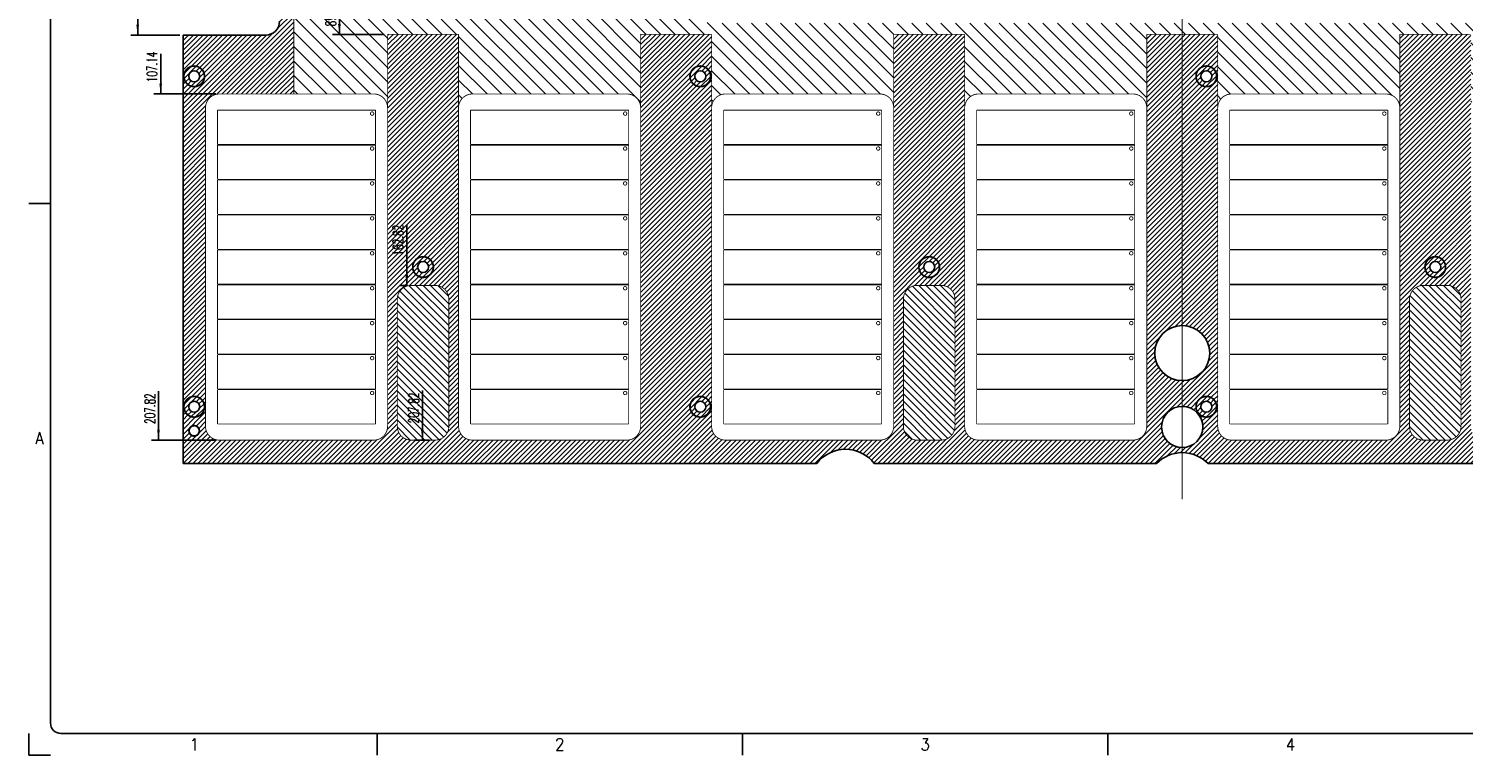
# Model space of a CAD drawing. Header units: inches. Extents: x 71 to 912, y 11 to 605.
# Tile 1 of 94: x 71 to 488, y 11 to 222. Entities that reach past the tile are written whole.
import ezdxf

# ---------------------------------------------------------------- set-up
doc = ezdxf.new("R2010")
doc.units = ezdxf.units.IN
doc.linetypes.add('DOT_CENTER', pattern=[14, 12, -1, 0, -1])
doc.layers.add('1', color=7, linetype='Continuous')
doc.styles.add('CONVERTER_11', font='txt.shx', dxfattribs={"width": 0.9})
doc.styles.add('CONVERTER_12', font='txt.shx', dxfattribs={"width": 0.63})
pattern_1 = [(45, (0, 0), (-0.7071068, 0.7071068), [])]
pattern_2 = [(135, (0, 0), (-1.06066, -1.06066), [])]

# ---------------------------------------------------------------- blocks, each defined once
blk = doc.blocks.new('E8021-96570_pcb__1', base_point=(115.57, 95.77))
at = {"layer": '1', "linetype": 'Continuous'}
h = blk.add_hatch(dxfattribs=at)
h.set_pattern_fill('_USER', color=1, angle=45, pattern_type=0)
h.set_pattern_definition(pattern_1)
edge = h.paths.add_edge_path()
edge.add_line((697.23, 400.4), (673.2, 400.4))
edge.add_arc((673.2, 396.4), 4, 90, 180)
edge.add_line((669.2, 396.4), (669.2, 224.4))
edge.add_arc((673.2, 224.4), 4, 180, 270)
edge.add_line((673.2, 220.4), (697.23, 220.4))
edge.add_line((697.23, 220.4), (697.23, 95.77))
edge.add_line((697.23, 95.77), (413.91, 95.77))
edge.add_arc((406.4, 88.43), 10.5, 44.359, 135.641)
edge.add_line((398.89, 95.77), (316.74, 95.77))
edge.add_arc((308.37, 89.42), 10.5, 37.2105, 142.7895)
edge.add_line((300.01, 95.77), (115.57, 95.77))
edge.add_line((115.57, 95.77), (115.57, 220.4))
edge.add_line((115.57, 220.4), (139.6, 220.4))
edge.add_arc((139.6, 224.4), 4, 270, 360)
edge.add_line((143.6, 224.4), (143.6, 396.4))
edge.add_arc((139.6, 396.4), 4, 0, 90)
edge.add_line((139.6, 400.4), (115.57, 400.4))
edge.add_line((115.57, 400.4), (115.57, 525.03))
edge.add_line((115.57, 525.03), (300.01, 525.03))
edge.add_arc((308.38, 531.38), 10.5, 217.2117, 322.7883)
edge.add_line((316.74, 525.03), (325.23, 525.03))
edge.add_arc((332.74, 532.37), 10.5, 224.359, 315.641)
edge.add_line((340.25, 525.03), (472.55, 525.03))
edge.add_arc((480.06, 532.37), 10.5, 224.359, 315.641)
edge.add_line((487.57, 525.03), (697.23, 525.03))
edge.add_line((697.23, 525.03), (697.23, 400.4))
edge = h.paths.add_edge_path(flags=16)
edge.add_arc((188.92, 477.22), 4, 270, 360)
edge.add_line((192.92, 477.22), (192.92, 514.22))
edge.add_arc((188.92, 514.22), 4, 0, 90)
edge.add_line((188.92, 518.22), (181.92, 518.22))
edge.add_arc((181.92, 514.22), 4, 90, 180)
edge.add_line((177.92, 514.22), (177.92, 477.22))
edge.add_arc((181.92, 477.22), 4, 180, 270)
edge.add_line((181.92, 473.22), (188.92, 473.22))
edge = h.paths.add_edge_path(flags=16)
edge.add_arc((336.24, 514.22), 4, 0, 90)
edge.add_line((336.24, 518.22), (329.24, 518.22))
edge.add_arc((329.24, 514.22), 4, 90, 180)
edge.add_line((325.24, 514.22), (325.24, 477.22))
edge.add_arc((329.24, 477.22), 4, 180, 270)
edge.add_line((329.24, 473.22), (336.24, 473.22))
edge.add_arc((336.24, 477.22), 4, 270, 360)
edge.add_line((340.24, 477.22), (340.24, 514.22))
edge = h.paths.add_edge_path(flags=16)
edge.add_arc((181.92, 143.58), 4, 90, 180)
edge.add_line((177.92, 143.58), (177.92, 106.58))
edge.add_arc((181.92, 106.58), 4, 180, 270)
edge.add_line((181.92, 102.58), (188.92, 102.58))
edge.add_arc((188.92, 106.58), 4, 270, 360)
edge.add_line((192.92, 106.58), (192.92, 143.58))
edge.add_arc((188.92, 143.58), 4, 0, 90)
edge.add_line((188.92, 147.58), (181.92, 147.58))
edge = h.paths.add_edge_path(flags=16)
edge.add_arc((336.24, 106.58), 4, 270, 360)
edge.add_line((340.24, 106.58), (340.24, 143.58))
edge.add_arc((336.24, 143.58), 4, 0, 90)
edge.add_line((336.24, 147.58), (329.24, 147.58))
edge.add_arc((329.24, 143.58), 4, 90, 180)
edge.add_line((325.24, 143.58), (325.24, 106.58))
edge.add_arc((329.24, 106.58), 4, 180, 270)
edge.add_line((329.24, 102.58), (336.24, 102.58))
edge = h.paths.add_edge_path(flags=16)
edge.add_arc((483.56, 514.22), 4, 0, 90)
edge.add_line((483.56, 518.22), (476.56, 518.22))
edge.add_arc((476.56, 514.22), 4, 90, 180)
edge.add_line((472.56, 514.22), (472.56, 477.22))
edge.add_arc((476.56, 477.22), 4, 180, 270)
edge.add_line((476.56, 473.22), (483.56, 473.22))
edge.add_arc((483.56, 477.22), 4, 270, 360)
edge.add_line((487.56, 477.22), (487.56, 514.22))
edge = h.paths.add_edge_path(flags=16)
edge.add_arc((630.88, 477.22), 4, 270, 360)
edge.add_line((634.88, 477.22), (634.88, 514.22))
edge.add_arc((630.88, 514.22), 4, 0, 90)
edge.add_line((630.88, 518.22), (623.88, 518.22))
edge.add_arc((623.88, 514.22), 4, 90, 180)
edge.add_line((619.88, 514.22), (619.88, 477.22))
edge.add_arc((623.88, 477.22), 4, 180, 270)
edge.add_line((623.88, 473.22), (630.88, 473.22))
edge = h.paths.add_edge_path(flags=16)
edge.add_arc((483.56, 143.58), 4, 0, 90)
edge.add_line((483.56, 147.58), (476.56, 147.58))
edge.add_arc((476.56, 143.58), 4, 90, 180)
edge.add_line((472.56, 143.58), (472.56, 106.58))
edge.add_arc((476.56, 106.58), 4, 180, 270)
edge.add_line((476.56, 102.58), (483.56, 102.58))
edge.add_arc((483.56, 106.58), 4, 270, 360)
edge.add_line((487.56, 106.58), (487.56, 143.58))
edge = h.paths.add_edge_path(flags=16)
edge.add_arc((630.88, 106.58), 4, 270, 360)
edge.add_line((634.88, 106.58), (634.88, 143.58))
edge.add_arc((630.88, 143.58), 4, 0, 90)
edge.add_line((630.88, 147.58), (623.88, 147.58))
edge.add_arc((623.88, 143.58), 4, 90, 180)
edge.add_line((619.88, 143.58), (619.88, 106.58))
edge.add_arc((623.88, 106.58), 4, 180, 270)
edge.add_line((623.88, 102.58), (630.88, 102.58))
edge = h.paths.add_edge_path(flags=16)
edge.add_line((416.73, 220.6), (396.07, 220.6))
edge.add_line((396.07, 220.6), (396.07, 199.26))
edge.add_line((396.07, 199.26), (396.07, 106.58))
edge.add_arc((392.07, 106.58), 4, -90, 0, ccw=False)
edge.add_line((392.07, 102.58), (347.07, 102.58))
edge.add_arc((347.07, 106.58), 4, 180, 270, ccw=False)
edge.add_line((343.07, 106.58), (343.07, 199.26))
edge.add_line((343.07, 199.26), (343.07, 220.6))
edge.add_line((343.07, 220.6), (322.41, 220.6))
edge.add_line((322.41, 220.6), (322.41, 199.26))
edge.add_line((322.41, 199.26), (322.41, 106.58))
edge.add_arc((318.41, 106.58), 4, 270, 360, ccw=False)
edge.add_line((318.41, 102.58), (273.41, 102.58))
edge.add_arc((273.41, 106.58), 4, 180, 270, ccw=False)
edge.add_line((269.41, 106.58), (269.41, 199.26))
edge.add_line((269.41, 199.26), (269.41, 220.6))
edge.add_line((269.41, 220.6), (248.75, 220.6))
edge.add_line((248.75, 220.6), (248.75, 199.26))
edge.add_line((248.75, 199.26), (248.75, 106.58))
edge.add_arc((244.75, 106.58), 4, 270, 360, ccw=False)
edge.add_line((244.75, 102.58), (199.75, 102.58))
edge.add_arc((199.75, 106.58), 4, 180, 270, ccw=False)
edge.add_line((195.75, 106.58), (195.75, 199.26))
edge.add_line((195.75, 199.26), (195.75, 220.6))
edge.add_line((195.75, 220.6), (175.09, 220.6))
edge.add_line((175.09, 220.6), (175.09, 199.26))
edge.add_line((175.09, 199.26), (175.09, 106.58))
edge.add_arc((171.09, 106.58), 4, 270, 360, ccw=False)
edge.add_line((171.09, 102.58), (126.09, 102.58))
edge.add_arc((126.09, 106.58), 4, 180, 270, ccw=False)
edge.add_line((122.09, 106.58), (122.09, 199.26))
edge.add_arc((126.09, 199.26), 4, 90, 180, ccw=False)
edge.add_line((126.09, 203.26), (147.79, 203.26))
edge.add_line((147.79, 203.26), (147.79, 233.4))
edge.add_line((147.79, 233.4), (147.79, 245))
edge.add_line((147.79, 245), (147.79, 258.8))
edge.add_line((147.79, 258.8), (147.79, 304))
edge.add_line((147.79, 304), (147.79, 305.83))
edge.add_arc((150.79, 305.83), 3, 130.4161, 180, ccw=False)
edge.add_arc((146.9, 310.4), 3, 49.5839, 310.4161, ccw=False)
edge.add_arc((150.79, 314.97), 3, 180, 229.5839, ccw=False)
edge.add_line((147.79, 314.97), (147.79, 316.8))
edge.add_line((147.79, 316.8), (147.79, 362))
edge.add_line((147.79, 362), (147.79, 375.8))
edge.add_line((147.79, 375.8), (147.79, 387.4))
edge.add_line((147.79, 387.4), (147.79, 417.54))
edge.add_line((147.79, 417.54), (126.09, 417.54))
edge.add_arc((126.09, 421.54), 4, 180, 270, ccw=False)
edge.add_line((122.09, 421.54), (122.09, 514.22))
edge.add_arc((126.09, 514.22), 4, 90, 180, ccw=False)
edge.add_line((126.09, 518.22), (171.09, 518.22))
edge.add_arc((171.09, 514.22), 4, 0, 90, ccw=False)
edge.add_line((175.09, 514.22), (175.09, 421.54))
edge.add_line((175.09, 421.54), (175.09, 400.2))
edge.add_line((175.09, 400.2), (195.75, 400.2))
edge.add_line((195.75, 400.2), (195.75, 421.54))
edge.add_line((195.75, 421.54), (195.75, 514.22))
edge.add_arc((199.75, 514.22), 4, 90, 180, ccw=False)
edge.add_line((199.75, 518.22), (244.75, 518.22))
edge.add_arc((244.75, 514.22), 4, 0, 90, ccw=False)
edge.add_line((248.75, 514.22), (248.75, 421.54))
edge.add_line((248.75, 421.54), (248.75, 400.2))
edge.add_line((248.75, 400.2), (269.41, 400.2))
edge.add_line((269.41, 400.2), (269.41, 421.54))
edge.add_line((269.41, 421.54), (269.41, 514.22))
edge.add_arc((273.41, 514.22), 4, 90, 180, ccw=False)
edge.add_line((273.41, 518.22), (318.41, 518.22))
edge.add_arc((318.41, 514.22), 4, 0, 90, ccw=False)
edge.add_line((322.41, 514.22), (322.41, 421.54))
edge.add_line((322.41, 421.54), (322.41, 400.2))
edge.add_line((322.41, 400.2), (343.07, 400.2))
edge.add_line((343.07, 400.2), (343.07, 421.54))
edge.add_line((343.07, 421.54), (343.07, 514.22))
edge.add_arc((347.07, 514.22), 4, 90, 180, ccw=False)
edge.add_line((347.07, 518.22), (392.07, 518.22))
edge.add_arc((392.07, 514.22), 4, 0, 90, ccw=False)
edge.add_line((396.07, 514.22), (396.07, 421.54))
edge.add_line((396.07, 421.54), (396.07, 400.2))
edge.add_line((396.07, 400.2), (416.73, 400.2))
edge.add_line((416.73, 400.2), (416.73, 421.54))
edge.add_line((416.73, 421.54), (416.73, 514.22))
edge.add_arc((420.73, 514.22), 4, 90, 180, ccw=False)
edge.add_line((420.73, 518.22), (465.73, 518.22))
edge.add_arc((465.73, 514.22), 4, 0, 90, ccw=False)
edge.add_line((469.73, 514.22), (469.73, 421.54))
edge.add_line((469.73, 421.54), (469.73, 400.2))
edge.add_line((469.73, 400.2), (490.39, 400.2))
edge.add_line((490.39, 400.2), (490.39, 421.54))
edge.add_line((490.39, 421.54), (490.39, 514.22))
edge.add_arc((494.39, 514.22), 4, 90, 180, ccw=False)
edge.add_line((494.39, 518.22), (539.39, 518.22))
edge.add_arc((539.39, 514.22), 4, 0, 90, ccw=False)
edge.add_line((543.39, 514.22), (543.39, 421.54))
edge.add_line((543.39, 421.54), (543.39, 400.2))
edge.add_line((543.39, 400.2), (564.05, 400.2))
edge.add_line((564.05, 400.2), (564.05, 421.54))
edge.add_line((564.05, 421.54), (564.05, 514.22))
edge.add_arc((568.05, 514.22), 4, 90, 180, ccw=False)
edge.add_line((568.05, 518.22), (613.05, 518.22))
edge.add_arc((613.05, 514.22), 4, 0, 90, ccw=False)
edge.add_line((617.05, 514.22), (617.05, 421.54))
edge.add_line((617.05, 421.54), (617.05, 400.2))
edge.add_line((617.05, 400.2), (637.71, 400.2))
edge.add_line((637.71, 400.2), (637.71, 421.54))
edge.add_line((637.71, 421.54), (637.71, 514.22))
edge.add_arc((641.71, 514.22), 4, 90, 180, ccw=False)
edge.add_line((641.71, 518.22), (686.71, 518.22))
edge.add_arc((686.71, 514.22), 4, 0, 90, ccw=False)
edge.add_line((690.71, 514.22), (690.71, 421.54))
edge.add_arc((686.71, 421.54), 4, 270, 360, ccw=False)
edge.add_line((686.71, 417.54), (665.01, 417.54))
edge.add_line((665.01, 417.54), (665.01, 387.4))
edge.add_line((665.01, 387.4), (665.01, 375.8))
edge.add_line((665.01, 375.8), (665.01, 362))
edge.add_line((665.01, 362), (665.01, 317.8))
edge.add_line((665.01, 317.8), (665.01, 314.97))
edge.add_arc((662.01, 314.97), 3, 310.4161, 360, ccw=False)
edge.add_arc((665.9, 310.4), 3, -130.4161, 130.4161, ccw=False)
edge.add_arc((662.01, 305.83), 3, 0, 49.5839, ccw=False)
edge.add_line((665.01, 305.83), (665.01, 303))
edge.add_line((665.01, 303), (665.01, 258.8))
edge.add_line((665.01, 258.8), (665.01, 245))
edge.add_line((665.01, 245), (665.01, 233.4))
edge.add_line((665.01, 233.4), (665.01, 203.26))
edge.add_line((665.01, 203.26), (686.71, 203.26))
edge.add_arc((686.71, 199.26), 4, 0, 90, ccw=False)
edge.add_line((690.71, 199.26), (690.71, 106.58))
edge.add_arc((686.71, 106.58), 4, 270, 360, ccw=False)
edge.add_line((686.71, 102.58), (641.71, 102.58))
edge.add_arc((641.71, 106.58), 4, 180, 270, ccw=False)
edge.add_line((637.71, 106.58), (637.71, 199.26))
edge.add_line((637.71, 199.26), (637.71, 220.6))
edge.add_line((637.71, 220.6), (617.05, 220.6))
edge.add_line((617.05, 220.6), (617.05, 199.26))
edge.add_line((617.05, 199.26), (617.05, 106.58))
edge.add_arc((613.05, 106.58), 4, 270, 360, ccw=False)
edge.add_line((613.05, 102.58), (568.05, 102.58))
edge.add_arc((568.05, 106.58), 4, 180, 270, ccw=False)
edge.add_line((564.05, 106.58), (564.05, 199.26))
edge.add_line((564.05, 199.26), (564.05, 220.6))
edge.add_line((564.05, 220.6), (543.39, 220.6))
edge.add_line((543.39, 220.6), (543.39, 199.26))
edge.add_line((543.39, 199.26), (543.39, 106.58))
edge.add_arc((539.39, 106.58), 4, 270, 360, ccw=False)
edge.add_line((539.39, 102.58), (494.39, 102.58))
edge.add_arc((494.39, 106.58), 4, 180, 270, ccw=False)
edge.add_line((490.39, 106.58), (490.39, 199.26))
edge.add_line((490.39, 199.26), (490.39, 220.6))
edge.add_line((490.39, 220.6), (469.73, 220.6))
edge.add_line((469.73, 220.6), (469.73, 199.26))
edge.add_line((469.73, 199.26), (469.73, 106.58))
edge.add_arc((465.73, 106.58), 4, 270, 360, ccw=False)
edge.add_line((465.73, 102.58), (420.73, 102.58))
edge.add_arc((420.73, 106.58), 4, 180, 270, ccw=False)
edge.add_line((416.73, 106.58), (416.73, 199.26))
edge.add_line((416.73, 199.26), (416.73, 220.6))
edge = h.paths.add_edge_path(flags=16)
edge.add_arc((118.79, 508.52), 3, 0, 360)
edge = h.paths.add_edge_path(flags=16)
edge.add_arc((185.42, 467.88), 3, 0, 360)
edge = h.paths.add_edge_path(flags=16)
edge.add_arc((118.79, 412.4), 3, 0, 360)
edge = h.paths.add_edge_path(flags=16)
edge.add_arc((185.42, 408.47), 8, 0, 360)
edge = h.paths.add_edge_path(flags=16)
edge.add_arc((266.11, 508.52), 3, 0, 360)
edge = h.paths.add_edge_path(flags=16)
edge.add_arc((332.74, 467.88), 3, 0, 360)
edge = h.paths.add_edge_path(flags=16)
edge.add_arc((266.11, 412.4), 3, 0, 360)
edge = h.paths.add_edge_path(flags=16)
edge.add_arc((118.79, 208.4), 3, 0, 360)
edge = h.paths.add_edge_path(flags=16)
edge.add_arc((185.42, 152.92), 3, 0, 360)
edge = h.paths.add_edge_path(flags=16)
edge.add_arc((118.79, 105.28), 1.51, 0, 360)
edge = h.paths.add_edge_path(flags=16)
edge.add_arc((118.79, 112.28), 3, 0, 360)
edge = h.paths.add_edge_path(flags=16)
edge.add_arc((266.11, 208.4), 3, 0, 360)
edge = h.paths.add_edge_path(flags=16)
edge.add_arc((266.11, 112.28), 3, 0, 360)
edge = h.paths.add_edge_path(flags=16)
edge.add_arc((332.74, 152.92), 3, 0, 360)
edge = h.paths.add_edge_path(flags=16)
edge.add_arc((413.43, 508.52), 3, 0, 360)
edge = h.paths.add_edge_path(flags=16)
edge.add_arc((406.4, 514.4), 6, 0, 360)
edge = h.paths.add_edge_path(flags=16)
edge.add_arc((546.69, 508.52), 3, 0, 360)
edge = h.paths.add_edge_path(flags=16)
edge.add_arc((480.06, 467.88), 3, 0, 360)
edge = h.paths.add_edge_path(flags=16)
edge.add_arc((546.69, 412.4), 3, 0, 360)
edge = h.paths.add_edge_path(flags=16)
edge.add_arc((413.43, 412.4), 3, 0, 360)
edge = h.paths.add_edge_path(flags=16)
edge.add_arc((694.01, 508.52), 3, 0, 360)
edge = h.paths.add_edge_path(flags=16)
edge.add_arc((627.38, 467.88), 3, 0, 360)
edge = h.paths.add_edge_path(flags=16)
edge.add_arc((694.01, 515.52), 1.51, 0, 360)
edge = h.paths.add_edge_path(flags=16)
edge.add_arc((627.38, 408.47), 8, 0, 360)
edge = h.paths.add_edge_path(flags=16)
edge.add_arc((694.01, 412.4), 3, 0, 360)
edge = h.paths.add_edge_path(flags=16)
edge.add_arc((546.69, 208.4), 3, 0, 360)
edge = h.paths.add_edge_path(flags=16)
edge.add_arc((413.43, 208.4), 3, 0, 360)
edge = h.paths.add_edge_path(flags=16)
edge.add_arc((406.4, 106.4), 6, 0, 360)
edge = h.paths.add_edge_path(flags=16)
edge.add_arc((413.43, 112.28), 3, 0, 360)
edge = h.paths.add_edge_path(flags=16)
edge.add_arc((406.4, 127.9), 8, 0, 360)
edge = h.paths.add_edge_path(flags=16)
edge.add_arc((480.06, 152.92), 3, 0, 360)
edge = h.paths.add_edge_path(flags=16)
edge.add_arc((546.69, 112.28), 3, 0, 360)
edge = h.paths.add_edge_path(flags=16)
edge.add_arc((694.01, 208.4), 3, 0, 360)
edge = h.paths.add_edge_path(flags=16)
edge.add_arc((627.38, 152.92), 3, 0, 360)
edge = h.paths.add_edge_path(flags=16)
edge.add_arc((694.01, 112.28), 3, 0, 360)
h = blk.add_hatch(dxfattribs=at)
h.set_pattern_fill('_USER', color=1, scale=3, angle=135, pattern_type=0)
h.set_pattern_definition([(135, (0, 0), (-2.12132, -2.12132), [])])
edge = h.paths.add_edge_path()
edge.add_arc((577.84, 258.8), 3, 270, 320.5582)
edge.add_arc((584.4, 253.4), 5.5, 47.5811, 140.5582, ccw=False)
edge.add_arc((584.4, 253.4), 5.5, 39.4418, 47.5811, ccw=False)
edge.add_arc((590.96, 258.8), 3, 219.4418, 270)
edge.add_line((590.96, 255.8), (599.94, 255.8))
edge.add_arc((600.71, 252.9), 3, 104.8351, 435.1649)
edge.add_line((601.48, 255.8), (613.51, 255.8))
edge.add_line((613.51, 255.8), (625.34, 255.8))
edge.add_arc((626.11, 252.9), 3, 104.8351, 435.1649)
edge.add_line((626.88, 255.8), (638.91, 255.8))
edge.add_line((638.91, 255.8), (650.74, 255.8))
edge.add_arc((651.51, 252.9), 3, 104.8351, 435.1649)
edge.add_line((652.28, 255.8), (662.01, 255.8))
edge.add_arc((662.01, 258.8), 3, 270, 360)
edge.add_line((665.01, 258.8), (665.01, 245))
edge.add_arc((661.01, 245), 4, 0, 90)
edge.add_line((661.01, 249), (588.58, 249))
edge.add_arc((588.58, 246), 3, 90, 119.4729)
edge.add_arc((584.4, 253.4), 5.5, 240.5271, 299.4729, ccw=False)
edge.add_arc((580.22, 246), 3, 60.5271, 90)
edge.add_line((580.22, 249), (568.05, 249))
edge.add_arc((568.05, 245), 4, 90, 180)
edge.add_line((564.05, 245), (564.05, 233.4))
edge.add_arc((568.05, 233.4), 4, 180, 270)
edge.add_line((568.05, 229.4), (661.01, 229.4))
edge.add_arc((661.01, 233.4), 4, 270, 360)
edge.add_line((665.01, 233.4), (665.01, 203.26))
edge.add_line((665.01, 203.26), (641.71, 203.26))
edge.add_arc((641.71, 199.26), 4, 90, 180)
edge.add_line((637.71, 199.26), (637.71, 220.6))
edge.add_line((637.71, 220.6), (617.05, 220.6))
edge.add_line((617.05, 220.6), (617.05, 199.26))
edge.add_arc((613.05, 199.26), 4, 0, 90)
edge.add_line((613.05, 203.26), (568.05, 203.26))
edge.add_arc((568.05, 199.26), 4, 90, 180)
edge.add_line((564.05, 199.26), (564.05, 220.6))
edge.add_line((564.05, 220.6), (543.39, 220.6))
edge.add_line((543.39, 220.6), (543.39, 199.26))
edge.add_arc((539.39, 199.26), 4, 0, 90)
edge.add_line((539.39, 203.26), (494.39, 203.26))
edge.add_arc((494.39, 199.26), 4, 90, 180)
edge.add_line((490.39, 199.26), (490.39, 220.6))
edge.add_line((490.39, 220.6), (469.73, 220.6))
edge.add_line((469.73, 220.6), (469.73, 199.26))
edge.add_arc((465.73, 199.26), 4, 0, 90)
edge.add_line((465.73, 203.26), (420.73, 203.26))
edge.add_arc((420.73, 199.26), 4, 90, 180)
edge.add_line((416.73, 199.26), (416.73, 220.6))
edge.add_line((416.73, 220.6), (396.07, 220.6))
edge.add_line((396.07, 220.6), (396.07, 199.26))
edge.add_arc((392.07, 199.26), 4, 0, 90)
edge.add_line((392.07, 203.26), (347.07, 203.26))
edge.add_arc((347.07, 199.26), 4, 90, 180)
edge.add_line((343.07, 199.26), (343.07, 220.6))
edge.add_line((343.07, 220.6), (322.41, 220.6))
edge.add_line((322.41, 220.6), (322.41, 199.26))
edge.add_arc((318.41, 199.26), 4, 0, 90)
edge.add_line((318.41, 203.26), (273.41, 203.26))
edge.add_arc((273.41, 199.26), 4, 90, 180)
edge.add_line((269.41, 199.26), (269.41, 220.6))
edge.add_line((269.41, 220.6), (248.75, 220.6))
edge.add_line((248.75, 220.6), (248.75, 199.26))
edge.add_arc((244.75, 199.26), 4, 0, 90)
edge.add_line((244.75, 203.26), (199.75, 203.26))
edge.add_arc((199.75, 199.26), 4, 90, 180)
edge.add_line((195.75, 199.26), (195.75, 220.6))
edge.add_line((195.75, 220.6), (175.09, 220.6))
edge.add_line((175.09, 220.6), (175.09, 199.26))
edge.add_arc((171.09, 199.26), 4, 0, 90)
edge.add_line((171.09, 203.26), (147.79, 203.26))
edge.add_line((147.79, 203.26), (147.79, 233.4))
edge.add_arc((151.79, 233.4), 4, 180, 270)
edge.add_line((151.79, 229.4), (244.75, 229.4))
edge.add_arc((244.75, 233.4), 4, 270, 360)
edge.add_line((248.75, 233.4), (248.75, 245))
edge.add_arc((244.75, 245), 4, 360, 450)
edge.add_line((244.75, 249), (232.58, 249))
edge.add_arc((232.58, 246), 3, 90, 119.4729)
edge.add_arc((228.4, 253.4), 5.5, 240.5271, 299.4729, ccw=False)
edge.add_arc((224.22, 246), 3, 60.5271, 90)
edge.add_line((224.22, 249), (151.79, 249))
edge.add_arc((151.79, 245), 4, 90, 180)
edge.add_line((147.79, 245), (147.79, 258.8))
edge.add_arc((150.79, 258.8), 3, 180, 270)
edge.add_line((150.79, 255.8), (160.52, 255.8))
edge.add_arc((161.29, 252.9), 3, 104.8351, 435.1649)
edge.add_line((162.06, 255.8), (173.89, 255.8))
edge.add_line((173.89, 255.8), (185.92, 255.8))
edge.add_arc((186.69, 252.9), 3, 104.8351, 435.1649)
edge.add_line((187.46, 255.8), (199.29, 255.8))
edge.add_line((199.29, 255.8), (211.32, 255.8))
edge.add_arc((212.09, 252.9), 3, 104.8351, 435.1649)
edge.add_line((212.86, 255.8), (221.84, 255.8))
edge.add_arc((221.84, 258.8), 3, 270, 320.5582)
edge.add_arc((228.4, 253.4), 5.5, 132.4189, 140.5582, ccw=False)
edge.add_arc((228.4, 253.4), 5.5, 39.4418, 132.4189, ccw=False)
edge.add_arc((234.96, 258.8), 3, 219.4418, 270)
edge.add_line((234.96, 255.8), (244.75, 255.8))
edge.add_arc((244.75, 259.8), 4, 270, 360)
edge.add_line((248.75, 259.8), (248.75, 255.4))
edge.add_line((248.75, 255.4), (264.7, 255.4))
edge.add_line((264.7, 255.4), (264.7, 228.4))
edge.add_arc((269.2, 228.4), 4.5, 180, 270)
edge.add_line((269.2, 223.9), (543.6, 223.9))
edge.add_arc((543.6, 228.4), 4.5, 270, 360)
edge.add_line((548.1, 228.4), (548.1, 255.4))
edge.add_line((548.1, 255.4), (564.05, 255.4))
edge.add_line((564.05, 255.4), (564.05, 259.8))
edge.add_arc((568.05, 259.8), 4, 180, 270)
edge.add_line((568.05, 255.8), (577.84, 255.8))
h = blk.add_hatch(dxfattribs=at)
h.set_pattern_fill('_USER', color=1, angle=45, pattern_type=0)
h.set_pattern_definition(pattern_1)
edge = h.paths.add_edge_path()
edge.add_arc((118.79, 208.4), 3, 0, 360)
edge = h.paths.add_edge_path(flags=16)
edge.add_arc((118.79, 208.4), 1.6, 0, 360)
h = blk.add_hatch(dxfattribs=at)
h.set_pattern_fill('_USER', color=1, angle=45, pattern_type=0)
h.set_pattern_definition(pattern_1)
edge = h.paths.add_edge_path()
edge.add_arc((266.11, 208.4), 3, 0, 360)
edge = h.paths.add_edge_path(flags=16)
edge.add_arc((266.11, 208.4), 1.6, 0, 360)
h = blk.add_hatch(dxfattribs=at)
h.set_pattern_fill('_USER', color=1, angle=45, pattern_type=0)
h.set_pattern_definition(pattern_1)
edge = h.paths.add_edge_path()
edge.add_arc((413.43, 208.4), 3, 0, 360)
edge = h.paths.add_edge_path(flags=16)
edge.add_arc((413.43, 208.4), 1.6, 0, 360)
h = blk.add_hatch(dxfattribs=at)
h.set_pattern_fill('_USER', color=1, angle=45, pattern_type=0)
h.set_pattern_definition(pattern_1)
edge = h.paths.add_edge_path()
edge.add_arc((185.42, 152.92), 3, 0, 360)
edge = h.paths.add_edge_path(flags=16)
edge.add_arc((185.42, 152.92), 1.6, 0, 360)
h = blk.add_hatch(dxfattribs=at)
h.set_pattern_fill('_USER', color=1, angle=45, pattern_type=0)
h.set_pattern_definition(pattern_1)
edge = h.paths.add_edge_path()
edge.add_arc((332.74, 152.92), 3, 0, 360)
edge = h.paths.add_edge_path(flags=16)
edge.add_arc((332.74, 152.92), 1.6, 0, 360)
h = blk.add_hatch(dxfattribs=at)
h.set_pattern_fill('_USER', color=1, angle=45, pattern_type=0)
h.set_pattern_definition(pattern_1)
edge = h.paths.add_edge_path()
edge.add_arc((480.06, 152.92), 3, 0, 360)
edge = h.paths.add_edge_path(flags=16)
edge.add_arc((480.06, 152.92), 1.6, 0, 360)
h = blk.add_hatch(dxfattribs=at)
h.set_pattern_fill('_USER', color=1, scale=1.5, angle=135, pattern_type=0)
h.set_pattern_definition(pattern_2)
edge = h.paths.add_edge_path()
edge.add_line((188.92, 147.58), (181.92, 147.58))
edge.add_arc((181.92, 143.58), 4, 90, 180)
edge.add_line((177.92, 143.58), (177.92, 106.58))
edge.add_arc((181.92, 106.58), 4, 180, 270)
edge.add_line((181.92, 102.58), (188.92, 102.58))
edge.add_arc((188.92, 106.58), 4, 270, 360)
edge.add_line((192.92, 106.58), (192.92, 143.58))
edge.add_arc((188.92, 143.58), 4, 0, 90)
h = blk.add_hatch(dxfattribs=at)
h.set_pattern_fill('_USER', color=1, scale=1.5, angle=135, pattern_type=0)
h.set_pattern_definition(pattern_2)
edge = h.paths.add_edge_path()
edge.add_line((336.24, 147.58), (329.24, 147.58))
edge.add_arc((329.24, 143.58), 4, 90, 180)
edge.add_line((325.24, 143.58), (325.24, 106.58))
edge.add_arc((329.24, 106.58), 4, 180, 270)
edge.add_line((329.24, 102.58), (336.24, 102.58))
edge.add_arc((336.24, 106.58), 4, 270, 360)
edge.add_line((340.24, 106.58), (340.24, 143.58))
edge.add_arc((336.24, 143.58), 4, 0, 90)
h = blk.add_hatch(dxfattribs=at)
h.set_pattern_fill('_USER', color=1, scale=1.5, angle=135, pattern_type=0)
h.set_pattern_definition(pattern_2)
edge = h.paths.add_edge_path()
edge.add_line((483.56, 147.58), (476.56, 147.58))
edge.add_arc((476.56, 143.58), 4, 90, 180)
edge.add_line((472.56, 143.58), (472.56, 106.58))
edge.add_arc((476.56, 106.58), 4, 180, 270)
edge.add_line((476.56, 102.58), (483.56, 102.58))
edge.add_arc((483.56, 106.58), 4, 270, 360)
edge.add_line((487.56, 106.58), (487.56, 143.58))
edge.add_arc((483.56, 143.58), 4, 0, 90)
h = blk.add_hatch(dxfattribs=at)
h.set_pattern_fill('_USER', color=1, angle=45, pattern_type=0)
h.set_pattern_definition(pattern_1)
edge = h.paths.add_edge_path()
edge.add_arc((118.79, 112.28), 3, 0, 360)
edge = h.paths.add_edge_path(flags=16)
edge.add_arc((118.79, 112.28), 1.6, 0, 360)
h = blk.add_hatch(dxfattribs=at)
h.set_pattern_fill('_USER', color=1, angle=45, pattern_type=0)
h.set_pattern_definition(pattern_1)
edge = h.paths.add_edge_path()
edge.add_arc((266.11, 112.28), 3, 0, 360)
edge = h.paths.add_edge_path(flags=16)
edge.add_arc((266.11, 112.28), 1.6, 0, 360)
h = blk.add_hatch(dxfattribs=at)
h.set_pattern_fill('_USER', color=1, angle=45, pattern_type=0)
h.set_pattern_definition(pattern_1)
edge = h.paths.add_edge_path()
edge.add_arc((413.43, 112.28), 3, 0, 360)
edge = h.paths.add_edge_path(flags=16)
edge.add_arc((413.43, 112.28), 1.6, 0, 360)
at = {"color": 7, "linetype": 'Continuous'}
for p, q in [((115.57, 95.77), (115.57, 220.4)), ((115.57, 220.4), (139.6, 220.4)), ((300.01, 95.77), (115.57, 95.77)), ((398.89, 95.77), (316.74, 95.77)), ((697.23, 95.77), (413.91, 95.77))]:
    blk.add_line(p, q, dxfattribs=at)
at = {"color": 3, "linetype": 'Continuous', "const_width": 0.25}
for points in [[(147.79, 203.26), (147.79, 233.4)], [(195.75, 220.6), (175.09, 220.6)], [(175.09, 220.6), (175.09, 199.26)], [(195.75, 199.26), (195.75, 220.6)], [(248.75, 220.6), (248.75, 199.26)], [(269.41, 220.6), (248.75, 220.6)], [(269.41, 199.26), (269.41, 220.6)], [(322.41, 220.6), (322.41, 199.26)], [(343.07, 220.6), (322.41, 220.6)], [(343.07, 199.26), (343.07, 220.6)], [(416.73, 220.6), (396.07, 220.6)], [(396.07, 220.6), (396.07, 199.26)], [(416.73, 199.26), (416.73, 220.6)], [(490.39, 220.6), (469.73, 220.6)], [(469.73, 220.6), (469.73, 199.26)], [(126.09, 203.26), (147.79, 203.26)], [(171.09, 203.26), (147.79, 203.26)], [(244.75, 203.26), (199.75, 203.26)], [(318.41, 203.26), (273.41, 203.26)], [(392.07, 203.26), (347.07, 203.26)], [(465.73, 203.26), (420.73, 203.26)], [(122.09, 199.26), (122.09, 106.58)], [(125.59, 198.56), (125.59, 188.56)], [(171.59, 198.56), (125.59, 198.56)], [(171.59, 188.56), (171.59, 198.56)], [(175.09, 106.58), (175.09, 199.26)], [(195.75, 199.26), (195.75, 106.58)], [(245.25, 198.56), (199.25, 198.56)], [(199.25, 198.56), (199.25, 188.56)], [(245.25, 188.56), (245.25, 198.56)], [(248.75, 106.58), (248.75, 199.26)], [(269.41, 199.26), (269.41, 106.58)], [(318.91, 198.56), (272.91, 198.56)], [(272.91, 198.56), (272.91, 188.56)], [(318.91, 188.56), (318.91, 198.56)], [(322.41, 106.58), (322.41, 199.26)], [(343.07, 199.26), (343.07, 106.58)], [(392.57, 198.56), (346.57, 198.56)], [(346.57, 198.56), (346.57, 188.56)], [(392.57, 188.56), (392.57, 198.56)], [(396.07, 106.58), (396.07, 199.26)], [(416.73, 199.26), (416.73, 106.58)], [(466.23, 198.56), (420.23, 198.56)], [(420.23, 198.56), (420.23, 188.56)], [(466.23, 188.56), (466.23, 198.56)], [(469.73, 106.58), (469.73, 199.26)], [(125.59, 188.56), (171.59, 188.56)], [(171.59, 188.4), (125.59, 188.4)], [(125.59, 188.4), (125.59, 178.4)], [(171.59, 178.4), (171.59, 188.4)], [(199.25, 188.56), (245.25, 188.56)], [(245.25, 188.4), (199.25, 188.4)], [(199.25, 188.4), (199.25, 178.4)], [(245.25, 178.4), (245.25, 188.4)], [(272.91, 188.56), (318.91, 188.56)], [(318.91, 188.4), (272.91, 188.4)], [(272.91, 188.4), (272.91, 178.4)], [(318.91, 178.4), (318.91, 188.4)], [(346.57, 188.56), (392.57, 188.56)], [(392.57, 188.4), (346.57, 188.4)], [(346.57, 188.4), (346.57, 178.4)], [(392.57, 178.4), (392.57, 188.4)], [(420.23, 188.56), (466.23, 188.56)], [(466.23, 188.4), (420.23, 188.4)], [(420.23, 188.4), (420.23, 178.4)], [(466.23, 178.4), (466.23, 188.4)], [(125.59, 178.4), (171.59, 178.4)], [(171.59, 178.24), (125.59, 178.24)], [(125.59, 178.24), (125.59, 168.24)], [(171.59, 168.24), (171.59, 178.24)], [(199.25, 178.4), (245.25, 178.4)], [(199.25, 178.24), (199.25, 168.24)], [(245.25, 178.24), (199.25, 178.24)], [(245.25, 168.24), (245.25, 178.24)], [(272.91, 178.4), (318.91, 178.4)], [(318.91, 178.24), (272.91, 178.24)], [(272.91, 178.24), (272.91, 168.24)], [(318.91, 168.24), (318.91, 178.24)], [(346.57, 178.4), (392.57, 178.4)], [(392.57, 178.24), (346.57, 178.24)], [(346.57, 178.24), (346.57, 168.24)], [(392.57, 168.24), (392.57, 178.24)], [(420.23, 178.4), (466.23, 178.4)], [(420.23, 178.24), (420.23, 168.24)], [(466.23, 178.24), (420.23, 178.24)], [(466.23, 168.24), (466.23, 178.24)], [(125.59, 168.24), (171.59, 168.24)], [(171.59, 168.08), (125.59, 168.08)], [(125.59, 168.08), (125.59, 158.08)], [(171.59, 158.08), (171.59, 168.08)], [(199.25, 168.24), (245.25, 168.24)], [(245.25, 168.08), (199.25, 168.08)], [(199.25, 168.08), (199.25, 158.08)], [(245.25, 158.08), (245.25, 168.08)], [(272.91, 168.24), (318.91, 168.24)], [(318.91, 168.08), (272.91, 168.08)], [(272.91, 168.08), (272.91, 158.08)], [(318.91, 158.08), (318.91, 168.08)], [(346.57, 168.24), (392.57, 168.24)], [(392.57, 168.08), (346.57, 168.08)], [(346.57, 168.08), (346.57, 158.08)], [(392.57, 158.08), (392.57, 168.08)], [(420.23, 168.24), (466.23, 168.24)], [(420.23, 168.08), (420.23, 158.08)], [(466.23, 168.08), (420.23, 168.08)], [(466.23, 158.08), (466.23, 168.08)], [(125.59, 158.08), (171.59, 158.08)], [(171.59, 157.92), (125.59, 157.92)], [(125.59, 157.92), (125.59, 147.92)], [(171.59, 147.92), (171.59, 157.92)], [(199.25, 158.08), (245.25, 158.08)], [(245.25, 157.92), (199.25, 157.92)], [(199.25, 157.92), (199.25, 147.92)], [(245.25, 147.92), (245.25, 157.92)], [(272.91, 158.08), (318.91, 158.08)], [(318.91, 157.92), (272.91, 157.92)], [(272.91, 157.92), (272.91, 147.92)], [(318.91, 147.92), (318.91, 157.92)], [(346.57, 158.08), (392.57, 158.08)], [(392.57, 157.92), (346.57, 157.92)], [(346.57, 157.92), (346.57, 147.92)], [(392.57, 147.92), (392.57, 157.92)], [(420.23, 158.08), (466.23, 158.08)], [(420.23, 157.92), (420.23, 147.92)], [(466.23, 157.92), (420.23, 157.92)], [(466.23, 147.92), (466.23, 157.92)], [(125.59, 147.92), (171.59, 147.92)], [(171.59, 147.76), (125.59, 147.76)], [(125.59, 147.76), (125.59, 137.76)], [(171.59, 137.76), (171.59, 147.76)], [(188.92, 147.58), (181.92, 147.58)], [(199.25, 147.92), (245.25, 147.92)], [(245.25, 147.76), (199.25, 147.76)], [(199.25, 147.76), (199.25, 137.76)], [(245.25, 137.76), (245.25, 147.76)], [(272.91, 147.92), (318.91, 147.92)], [(272.91, 147.76), (272.91, 137.76)], [(318.91, 147.76), (272.91, 147.76)], [(318.91, 137.76), (318.91, 147.76)], [(336.24, 147.58), (329.24, 147.58)], [(346.57, 147.92), (392.57, 147.92)], [(346.57, 147.76), (346.57, 137.76)], [(392.57, 147.76), (346.57, 147.76)], [(392.57, 137.76), (392.57, 147.76)], [(420.23, 147.92), (466.23, 147.92)], [(466.23, 147.76), (420.23, 147.76)], [(420.23, 147.76), (420.23, 137.76)], [(466.23, 137.76), (466.23, 147.76)], [(483.56, 147.58), (476.56, 147.58)], [(177.92, 143.58), (177.92, 106.58)], [(192.92, 106.58), (192.92, 143.58)], [(325.24, 143.58), (325.24, 106.58)], [(340.24, 106.58), (340.24, 143.58)], [(472.56, 143.58), (472.56, 106.58)], [(487.56, 106.58), (487.56, 143.58)], [(125.59, 137.76), (171.59, 137.76)], [(199.25, 137.76), (245.25, 137.76)], [(272.91, 137.76), (318.91, 137.76)], [(346.57, 137.76), (392.57, 137.76)], [(420.23, 137.76), (466.23, 137.76)], [(171.59, 137.6), (125.59, 137.6)], [(125.59, 137.6), (125.59, 127.6)], [(171.59, 127.6), (171.59, 137.6)], [(245.25, 137.6), (199.25, 137.6)], [(199.25, 137.6), (199.25, 127.6)], [(245.25, 127.6), (245.25, 137.6)], [(272.91, 137.6), (272.91, 127.6)], [(318.91, 137.6), (272.91, 137.6)], [(318.91, 127.6), (318.91, 137.6)], [(392.57, 137.6), (346.57, 137.6)], [(346.57, 137.6), (346.57, 127.6)], [(392.57, 127.6), (392.57, 137.6)], [(466.23, 137.6), (420.23, 137.6)], [(420.23, 137.6), (420.23, 127.6)], [(466.23, 127.6), (466.23, 137.6)], [(125.59, 127.6), (171.59, 127.6)], [(171.59, 127.44), (125.59, 127.44)], [(125.59, 127.44), (125.59, 117.44)], [(171.59, 117.44), (171.59, 127.44)], [(199.25, 127.6), (245.25, 127.6)], [(245.25, 127.44), (199.25, 127.44)], [(199.25, 127.44), (199.25, 117.44)], [(245.25, 117.44), (245.25, 127.44)], [(272.91, 127.6), (318.91, 127.6)], [(318.91, 127.44), (272.91, 127.44)], [(272.91, 127.44), (272.91, 117.44)], [(318.91, 117.44), (318.91, 127.44)], [(346.57, 127.6), (392.57, 127.6)], [(346.57, 127.44), (346.57, 117.44)], [(392.57, 127.44), (346.57, 127.44)], [(392.57, 117.44), (392.57, 127.44)], [(420.23, 127.6), (466.23, 127.6)], [(466.23, 127.44), (420.23, 127.44)], [(420.23, 127.44), (420.23, 117.44)], [(466.23, 117.44), (466.23, 127.44)], [(125.59, 117.44), (171.59, 117.44)], [(171.59, 117.28), (125.59, 117.28)], [(125.59, 117.28), (125.59, 107.28)], [(171.59, 107.28), (171.59, 117.28)], [(199.25, 117.44), (245.25, 117.44)], [(199.25, 117.28), (199.25, 107.28)], [(245.25, 117.28), (199.25, 117.28)], [(245.25, 107.28), (245.25, 117.28)], [(272.91, 117.44), (318.91, 117.44)], [(272.91, 117.28), (272.91, 107.28)], [(318.91, 117.28), (272.91, 117.28)], [(318.91, 107.28), (318.91, 117.28)], [(346.57, 117.44), (392.57, 117.44)], [(392.57, 117.28), (346.57, 117.28)], [(346.57, 117.28), (346.57, 107.28)], [(392.57, 107.28), (392.57, 117.28)], [(420.23, 117.44), (466.23, 117.44)], [(466.23, 117.28), (420.23, 117.28)], [(420.23, 117.28), (420.23, 107.28)], [(466.23, 107.28), (466.23, 117.28)], [(125.59, 107.28), (171.59, 107.28)], [(199.25, 107.28), (245.25, 107.28)], [(272.91, 107.28), (318.91, 107.28)], [(346.57, 107.28), (392.57, 107.28)], [(420.23, 107.28), (466.23, 107.28)], [(126.09, 102.58), (171.09, 102.58)], [(181.92, 102.58), (188.92, 102.58)], [(199.75, 102.58), (244.75, 102.58)], [(273.41, 102.58), (318.41, 102.58)], [(329.24, 102.58), (336.24, 102.58)], [(347.07, 102.58), (392.07, 102.58)], [(420.73, 102.58), (465.73, 102.58)], [(476.56, 102.58), (483.56, 102.58)]]:
    blk.add_lwpolyline(points, dxfattribs=at)
for points in [[(126.09, 203.26, 0.414214), (122.09, 199.26, 0.414214)], [(175.09, 199.26, 0.414214), (171.09, 203.26, 0.414214)], [(199.75, 203.26, 0.414214), (195.75, 199.26, 0.414214)], [(248.75, 199.26, 0.414214), (244.75, 203.26, 0.414214)], [(273.41, 203.26, 0.414214), (269.41, 199.26, 0.414214)], [(322.41, 199.26, 0.414214), (318.41, 203.26, 0.414214)], [(347.07, 203.26, 0.414214), (343.07, 199.26, 0.414214)], [(396.07, 199.26, 0.414214), (392.07, 203.26, 0.414214)], [(420.73, 203.26, 0.414214), (416.73, 199.26, 0.414214)], [(469.73, 199.26, 0.414214), (465.73, 203.26, 0.414214)], [(181.92, 147.58, 0.414214), (177.92, 143.58, 0.414214)], [(192.92, 143.58, 0.414214), (188.92, 147.58, 0.414214)], [(329.24, 147.58, 0.414214), (325.24, 143.58, 0.414214)], [(340.24, 143.58, 0.414214), (336.24, 147.58, 0.414214)], [(476.56, 147.58, 0.414214), (472.56, 143.58, 0.414214)], [(487.56, 143.58, 0.414214), (483.56, 147.58, 0.414214)], [(122.09, 106.58, 0.414214), (126.09, 102.58, 0.414214)], [(171.09, 102.58, 0.414214), (175.09, 106.58, 0.414214)], [(177.92, 106.58, 0.414214), (181.92, 102.58, 0.414214)], [(188.92, 102.58, 0.414214), (192.92, 106.58, 0.414214)], [(195.75, 106.58, 0.414214), (199.75, 102.58, 0.414214)], [(244.75, 102.58, 0.414214), (248.75, 106.58, 0.414214)], [(269.41, 106.58, 0.414214), (273.41, 102.58, 0.414214)], [(318.41, 102.58, 0.414214), (322.41, 106.58, 0.414214)], [(325.24, 106.58, 0.414214), (329.24, 102.58, 0.414214)], [(336.24, 102.58, 0.414214), (340.24, 106.58, 0.414214)], [(343.07, 106.58, 0.414214), (347.07, 102.58, 0.414214)], [(392.07, 102.58, 0.414214), (396.07, 106.58, 0.414214)], [(416.73, 106.58, 0.414214), (420.73, 102.58, 0.414214)], [(465.73, 102.58, 0.414214), (469.73, 106.58, 0.414214)], [(472.56, 106.58, 0.414214), (476.56, 102.58, 0.414214)], [(483.56, 102.58, 0.414214), (487.56, 106.58, 0.414214)]]:
    blk.add_lwpolyline(points, format="xyb", dxfattribs=at)
for points in [[(170.09, 197.56, 1), (171.09, 197.56, 1)], [(243.75, 197.56, 1), (244.75, 197.56, 1)], [(317.41, 197.56, 1), (318.41, 197.56, 1)], [(391.07, 197.56, 1), (392.07, 197.56, 1)], [(464.73, 197.56, 1), (465.73, 197.56, 1)], [(170.09, 187.4, 1), (171.09, 187.4, 1)], [(243.75, 187.4, 1), (244.75, 187.4, 1)], [(317.41, 187.4, 1), (318.41, 187.4, 1)], [(391.07, 187.4, 1), (392.07, 187.4, 1)], [(464.73, 187.4, 1), (465.73, 187.4, 1)], [(170.09, 177.24, 1), (171.09, 177.24, 1)], [(243.75, 177.24, 1), (244.75, 177.24, 1)], [(317.41, 177.24, 1), (318.41, 177.24, 1)], [(391.07, 177.24, 1), (392.07, 177.24, 1)], [(464.73, 177.24, 1), (465.73, 177.24, 1)], [(170.09, 167.08, 1), (171.09, 167.08, 1)], [(243.75, 167.08, 1), (244.75, 167.08, 1)], [(317.41, 167.08, 1), (318.41, 167.08, 1)], [(391.07, 167.08, 1), (392.07, 167.08, 1)], [(464.73, 167.08, 1), (465.73, 167.08, 1)], [(170.09, 156.92, 1), (171.09, 156.92, 1)], [(243.75, 156.92, 1), (244.75, 156.92, 1)], [(317.41, 156.92, 1), (318.41, 156.92, 1)], [(391.07, 156.92, 1), (392.07, 156.92, 1)], [(464.73, 156.92, 1), (465.73, 156.92, 1)], [(170.09, 146.76, 1), (171.09, 146.76, 1)], [(243.75, 146.76, 1), (244.75, 146.76, 1)], [(317.41, 146.76, 1), (318.41, 146.76, 1)], [(391.07, 146.76, 1), (392.07, 146.76, 1)], [(464.73, 146.76, 1), (465.73, 146.76, 1)], [(170.09, 136.6, 1), (171.09, 136.6, 1)], [(243.75, 136.6, 1), (244.75, 136.6, 1)], [(317.41, 136.6, 1), (318.41, 136.6, 1)], [(391.07, 136.6, 1), (392.07, 136.6, 1)], [(464.73, 136.6, 1), (465.73, 136.6, 1)], [(170.09, 126.44, 1), (171.09, 126.44, 1)], [(243.75, 126.44, 1), (244.75, 126.44, 1)], [(317.41, 126.44, 1), (318.41, 126.44, 1)], [(391.07, 126.44, 1), (392.07, 126.44, 1)], [(464.73, 126.44, 1), (465.73, 126.44, 1)], [(170.09, 116.28, 1), (171.09, 116.28, 1)], [(243.75, 116.28, 1), (244.75, 116.28, 1)], [(317.41, 116.28, 1), (318.41, 116.28, 1)], [(391.07, 116.28, 1), (392.07, 116.28, 1)], [(464.73, 116.28, 1), (465.73, 116.28, 1)]]:
    blk.add_lwpolyline(points, format="xyb", close=True, dxfattribs=at)
at = {"color": 7, "linetype": 'Continuous'}
for centre, radius in [((118.79, 208.4), 3), ((118.79, 208.4), 1.6), ((266.11, 208.4), 3), ((266.11, 208.4), 1.6), ((413.43, 208.4), 3), ((413.43, 208.4), 1.6), ((185.42, 152.92), 3), ((185.42, 152.92), 1.6), ((332.74, 152.92), 3), ((332.74, 152.92), 1.6), ((480.06, 152.92), 3), ((480.06, 152.92), 1.6), ((406.4, 127.9), 8), ((118.79, 112.28), 3), ((118.79, 112.28), 1.6), ((266.11, 112.28), 3), ((266.11, 112.28), 1.6), ((413.43, 112.28), 3), ((413.43, 112.28), 1.6), ((406.4, 106.4), 6), ((118.79, 105.28), 1.51)]:
    blk.add_circle(centre, radius, dxfattribs=at)
for centre, radius, start, end in [((139.6, 224.4), 4, 270, 0), ((308.37, 89.42), 10.5, 37.2105, 142.7895), ((406.4, 88.43), 10.5, 44.359, 135.641)]:
    blk.add_arc(centre, radius, start, end, dxfattribs=at)
at = {"layer": '1', "color": 1, "linetype": 'DOT_CENTER', "const_width": 0.25}
blk.add_lwpolyline([(406.4, 85.38), (406.4, 531.39)], dxfattribs=at)
blk = doc.blocks.new('E8021-96570__2', base_point=(115.57, 95.77))
blk.add_blockref('E8021-96570_pcb__1', (115.57, 95.77))
blk = doc.blocks.new('*D77')
at = {"layer": '1', "color": 3, "linetype": 'Continuous'}
for p, q in [((108.4, 102.58), (108.4, 116.79)), ((125.09, 102.58), (106.4, 102.58))]:
    blk.add_line(p, q, dxfattribs=at)
at = {"layer": '1', "color": 3}
blk.add_solid([(108, 105.58), (108.79, 105.58), (108.4, 102.58)], dxfattribs=at)
at = {"layer": '1', "color": 3, "insert": (107.4, 107.29), "char_height": 3, "attachment_point": 7, "rotation": 90, "line_spacing_factor": 0.60024, "style": 'CONVERTER_12'}
blk.add_mtext('207.82', dxfattribs=at)
blk = doc.blocks.new('*D78')
at = {"layer": '1', "color": 3, "linetype": 'Continuous'}
for p, q in [((185.22, 102.58), (185.22, 116.99)), ((182.92, 102.58), (187.22, 102.58))]:
    blk.add_line(p, q, dxfattribs=at)
at = {"layer": '1', "color": 3}
blk.add_solid([(184.82, 105.58), (185.61, 105.58), (185.22, 102.58)], dxfattribs=at)
at = {"layer": '1', "color": 3, "insert": (184.22, 107.49), "char_height": 3, "attachment_point": 7, "rotation": 90, "line_spacing_factor": 0.60024, "style": 'CONVERTER_12'}
blk.add_mtext('207.82', dxfattribs=at)
blk = doc.blocks.new('*D79')
at = {"layer": '1', "color": 3, "linetype": 'Continuous'}
for p, q in [((180.66, 147.58), (180.66, 165.18)), ((180.92, 147.58), (178.66, 147.58))]:
    blk.add_line(p, q, dxfattribs=at)
at = {"layer": '1', "color": 3}
blk.add_solid([(180.27, 150.58), (181.06, 150.58), (180.66, 147.58)], dxfattribs=at)
at = {"layer": '1', "color": 3, "insert": (179.66, 156.31), "char_height": 3, "attachment_point": 7, "rotation": 90, "line_spacing_factor": 0.60024, "style": 'CONVERTER_12'}
blk.add_mtext('162.82', dxfattribs=at)
blk = doc.blocks.new('*D80')
at = {"layer": '1', "color": 3, "linetype": 'Continuous'}
for p, q in [((109.05, 203.26), (109.05, 214.92)), ((125.09, 203.26), (107.05, 203.26))]:
    blk.add_line(p, q, dxfattribs=at)
at = {"layer": '1', "color": 3}
blk.add_solid([(108.65, 206.26), (109.44, 206.26), (109.05, 203.26)], dxfattribs=at)
at = {"layer": '1', "color": 3, "insert": (108.05, 206.68), "char_height": 3, "attachment_point": 7, "rotation": 90, "line_spacing_factor": 0.60024, "style": 'CONVERTER_12'}
blk.add_mtext('107.14', dxfattribs=at)
blk = doc.blocks.new('*D81')
at = {"layer": '1', "color": 3, "linetype": 'Continuous'}
for p, q in [((161.06, 220.6), (161.06, 228.67)), ((174.09, 220.6), (159.06, 220.6))]:
    blk.add_line(p, q, dxfattribs=at)
at = {"layer": '1', "color": 3}
blk.add_solid([(160.67, 223.6), (161.46, 223.6), (161.06, 220.6)], dxfattribs=at)
at = {"layer": '1', "color": 3, "insert": (160.06, 222.95), "char_height": 3, "attachment_point": 7, "rotation": 90, "line_spacing_factor": 0.60024, "style": 'CONVERTER_12'}
blk.add_mtext('89.8', dxfattribs=at)
blk = doc.blocks.new('*D82')
at = {"layer": '1', "color": 3, "linetype": 'Continuous'}
for p, q in [((102.34, 220.4), (102.34, 228.65)), ((114.57, 220.4), (100.34, 220.4))]:
    blk.add_line(p, q, dxfattribs=at)
at = {"layer": '1', "color": 3}
blk.add_solid([(101.95, 223.4), (102.74, 223.4), (102.34, 220.4)], dxfattribs=at)
at = {"layer": '1', "color": 3, "insert": (101.34, 225.5), "char_height": 3, "attachment_point": 7, "rotation": 90, "line_spacing_factor": 0.60024, "style": 'CONVERTER_12'}
blk.add_mtext('90', dxfattribs=at)
blk = doc.blocks.new('Front2', base_point=(406.4, 310.4))
at = {"layer": '1', "color": 7, "linetype": 'Continuous', "const_width": 0.5}
for points in [[(115.79, 208.4, 1), (121.79, 208.4, 1)], [(263.11, 208.4, 1), (269.11, 208.4, 1)], [(410.43, 208.4, 1), (416.43, 208.4, 1)], [(182.42, 152.92, 1), (188.42, 152.92, 1)], [(329.74, 152.92, 1), (335.74, 152.92, 1)], [(477.06, 152.92, 1), (483.06, 152.92, 1)], [(115.79, 112.28, 1), (121.79, 112.28, 1)], [(263.11, 112.28, 1), (269.11, 112.28, 1)], [(410.43, 112.28, 1), (416.43, 112.28, 1)], [(117.28, 105.28, 1), (120.3, 105.28, 1)]]:
    blk.add_lwpolyline(points, format="xyb", close=True, dxfattribs=at)
blk.add_blockref('E8021-96570__2', (115.57, 95.77))
at = {"layer": '1'}
for name in ['*D82', '*D81', '*D80', '*D79', '*D77', '*D78']:
    blk.add_blockref(name, (0, 0), dxfattribs=at)
blk = doc.blocks.new('Drawing_Grid_Zones__6', base_point=(76.97, 17.25))
at = {"layer": '1', "color": 4, "linetype": 'Continuous'}
for p, q in [((76.97, 171.38), (70.62, 171.38)), ((70.62, 17.25), (70.62, 10.9)), ((172.03, 10.9), (172.03, 17.25)), ((278.39, 17.25), (278.39, 10.9)), ((384.75, 17.25), (384.75, 10.9)), ((70.62, 10.9), (76.97, 10.9))]:
    blk.add_line(p, q, dxfattribs=at)
at = {"layer": '1', "color": 4, "char_height": 3.5, "attachment_point": 5, "line_spacing_factor": 1.080432, "style": 'CONVERTER_11'}
for s, insert in [('A', (73.79, 103.11)), ('1', (118.85, 14.08)), ('2', (225.21, 14.08)), ('3', (331.57, 14.08)), ('4', (437.93, 14.08))]:
    blk.add_mtext(s, dxfattribs=dict(at, insert=insert))
blk = doc.blocks.new('A1_Size_Verigy_Frame__7', base_point=(76.97, 17.25))
at = {"layer": '1', "color": 7, "linetype": 'Continuous'}
for p, q in [((76.97, 595.55), (76.97, 20.25)), ((79.97, 17.25), (902.27, 17.25))]:
    blk.add_line(p, q, dxfattribs=at)
blk.add_arc((79.97, 20.25), 3, 180, 270, dxfattribs=at)
at = {"layer": '1'}
blk.add_blockref('Drawing_Grid_Zones__6', (76.97, 17.25), dxfattribs=at)

msp = doc.modelspace()

# ---------------------------------------------------------------- block references
for name, p in [('A1_Size_Verigy_Frame__7', (76.97, 17.25)), ('Front2', (406.4, 310.4))]:
    msp.add_blockref(name, p)

doc.saveas('drawing.dxf')
